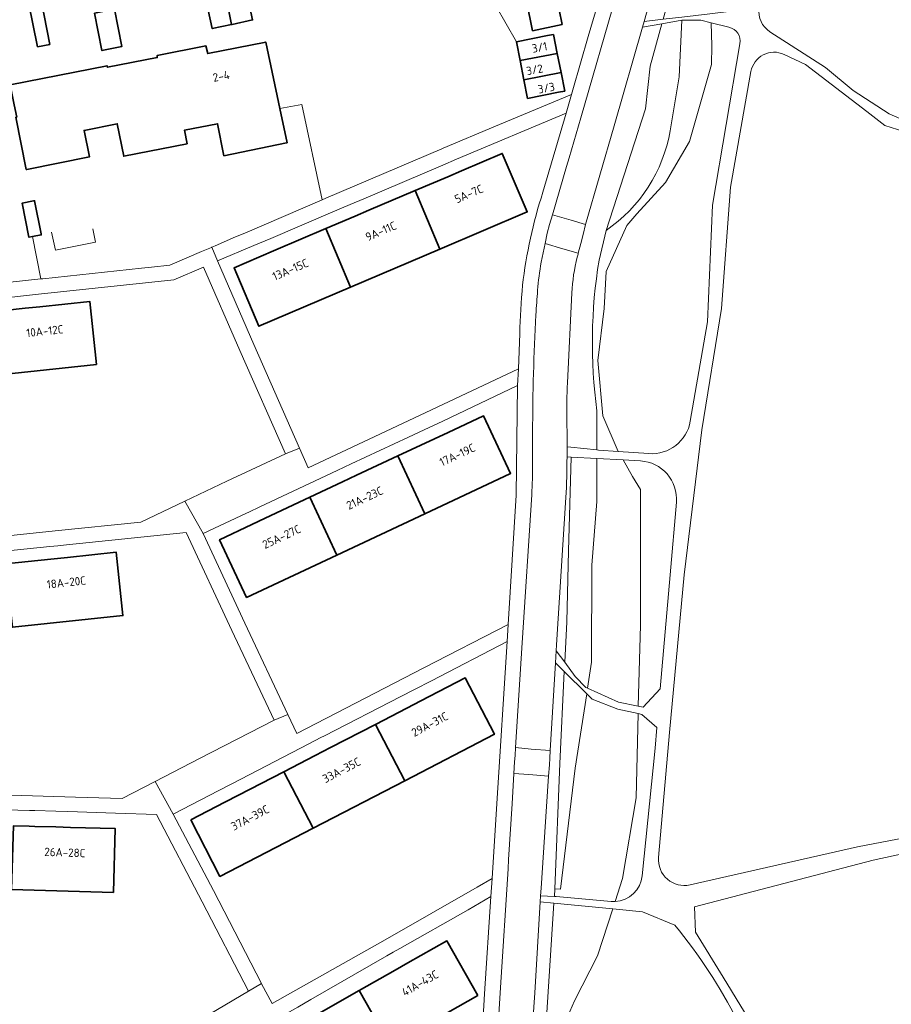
# Model space of a CAD drawing. Extents: x 152761 to 155748, y 459947 to 462743.
# Tile 112 of 256: x 154603 to 154744, y 461040 to 461199. Entities that reach past the tile are written whole.
import ezdxf
from ezdxf.enums import TextEntityAlignment as Align

# ---------------------------------------------------------------- set-up
doc = ezdxf.new("R2010")
doc.units = 0
doc.header["$LTSCALE"] = 0.75
for name, color, linetype, lineweight in [('B-RO-GR-BOS_LOOF-GV', 251, 'CONTINUOUS', 13), ('B-RO-IE-TERREINAFSCHEIDING_KUNSTMATIG_HEKWERK-G', 251, 'IE-TERREINAFSCHEIDING-KUNSTMATIG', 18), ('B-RO-IE-TERREINAFSCHEIDING_KUNSTMATIG_MUUR-G', 251, 'IE-TERREINAFSCHEIDING-KUNSTMATIG-DICHT', 18), ('B-RO-OG-BEBOUWING-GV', 6, 'CONTINUOUS', 35), ('B-RO-OG-BEBOUWING-T18', 1, 'CONTINUOUS', 18), ('B-RO-OG-TERREIN_CULTUURSCHEIDING-GV', 251, 'CONTINUOUS', 18), ('B-RO-VH-VERHARDING_ASFALT-GV', 251, 'CONTINUOUS', 18), ('B-RO-VH-VERHARDING_BETONSTRAATSTEEN-GV', 251, 'CONTINUOUS', 18), ('B-RO-VH-VERHARDING_FUNDERING_ZAND-GV', 251, 'CONTINUOUS', 18), ('B-RO-VH-VERHARDING_TEGEL-GV', 251, 'CONTINUOUS', 18)]:
    doc.layers.add(name, color=color, linetype=linetype, lineweight=lineweight)
doc.styles.add('NLCS-ISO-M200-T18', font='NLCS-ISO.ttf', dxfattribs={"height": 0.36})
doc.linetypes.add('IE-TERREINAFSCHEIDING-KUNSTMATIG', pattern='A,4,[82,NLCS.SHX,S=0.75,R=90,X=0,Y=0],4,-2', length=10)
doc.linetypes.add('IE-TERREINAFSCHEIDING-KUNSTMATIG-DICHT', pattern='A,8,-1,[82,NLCS.SHX,S=0.75,R=90,X=0,Y=0],-1', length=10)

msp = doc.modelspace()

# ---------------------------------------------------------------- linework, layer by layer
at = {"layer": 'B-RO-GR-BOS_LOOF-GV'}
for points in [[(154722.324, 461201.278, 0.2915674), (154724.071, 461197.475)], [(154719.241, 461195.53, 0.3945053), (154717.463, 461198.228)], [(154726.375, 461193.819, 0.4935554), (154721.018, 461191.033)], [(154704.528, 461129.35, 0.3861025), (154711.224, 461134.591)], [(154708.973, 461121.512, 0.4233356), (154703.197, 461128.173)], [(154706.095, 461064.14, 0.506047), (154711.178, 461059.72)], [(154699.088, 461057.037, 0.370544), (154703.46, 461061.193)], [(154698.441, 461057.045, 0.034017), (154699.088, 461057.037)], [(154718.846, 461037.744, 0.0552358), (154708.729, 461053.189)]]:
    msp.add_lwpolyline(points, format="xyb", dxfattribs=at)
at = {"layer": 'B-RO-GR-BOS_LOOF-GV', "flags": 128}
for points in [[(154717.463, 461198.228), (154714.612, 461198.918), (154714.726, 461195.217), (154714.643, 461192.19), (154711.074, 461179.757), (154707.241, 461173.144), (154702.592, 461168.083), (154700.967, 461166.193), (154697.635, 461158.736), (154697.309, 461152.787), (154696.287, 461144.37), (154697.098, 461135.478), (154699.572, 461129.709), (154704.528, 461129.35)], [(154724.071, 461197.475), (154733.029, 461191.696), (154737.506, 461187.966), (154743.333, 461184.216), (154747.241, 461182.508), (154758.795, 461181.276), (154765.259, 461179.641), (154769.411, 461179.703), (154774.322, 461180.637)], [(154711.224, 461134.591), (154713.986, 461150.662), (154714.832, 461169.464), (154719.241, 461195.53)], [(154766.771, 461177.305), (154758.396, 461180.05), (154745.679, 461181.391), (154742.634, 461182.354), (154739.726, 461184.581), (154729.835, 461192.201), (154726.375, 461193.819)], [(154721.018, 461191.033), (154717.732, 461172.4), (154716.266, 461152.798), (154713.102, 461133.176), (154710.225, 461109.801), (154707.879, 461084.339), (154706.095, 461064.14)], [(154700.378, 461128.33), (154701.882, 461125.662), (154703.201, 461123.578), (154703.157, 461101.639), (154702.83, 461088.58), (154703.587, 461088.433), (154706.368, 461091.362), (154707.955, 461109.772), (154708.973, 461121.512)], [(154703.197, 461128.173), (154700.378, 461128.33)], [(154699.088, 461057.037), (154700.302, 461060.75), (154702.458, 461073.765), (154702.799, 461087.379), (154699.505, 461088.118), (154695.382, 461089.689), (154694.491, 461090.576), (154692.642, 461078.568), (154690.291, 461059.029), (154689.325, 461059.074), (154689.274, 461057.849)], [(154702.799, 461087.379), (154702.458, 461073.765), (154700.302, 461060.75), (154699.088, 461057.037)], [(154703.46, 461061.193), (154705.543, 461081.794), (154705.831, 461085.132), (154703.394, 461087.245), (154702.799, 461087.379)], [(154711.178, 461059.72), (154738.237, 461065.856), (154771.635, 461072.265), (154784.293, 461074.901)], [(154787.507, 461074.074), (154768.569, 461069.756), (154740.74, 461063.697), (154711.888, 461056.18), (154712.054, 461052.073), (154716.521, 461044.81), (154719.954, 461039.148)], [(154689.274, 461057.849), (154689.563, 461057.835), (154698.441, 461057.045)], [(154698.705, 461055.862), (154696.226, 461048.271), (154692.515, 461040.989), (154690.279, 461035.817), (154687.584, 461031.526), (154687.089, 461025.74), (154686.65, 461023.307), (154686.034, 461020.913), (154683.979, 461012.688), (154678.713, 460994.345), (154679.943, 460991.619), (154680.677, 460984.292), (154682.048, 460974.997), (154685.263, 460974.23), (154688.593, 460974.412), (154690.578, 460975.321), (154699.714, 460981.667), (154707.373, 460986.076)], [(154708.729, 461053.189), (154703.512, 461055.391), (154698.705, 461055.862)]]:
    msp.add_lwpolyline(points, dxfattribs=at)
for points in [[(154702.83, 461088.58), (154703.157, 461101.639), (154703.201, 461123.578), (154701.882, 461125.662), (154700.378, 461128.33), (154696.144, 461128.566), (154696.155, 461121.628), (154695.301, 461111.34), (154695.275, 461095.672), (154694.627, 461091.464), (154699.634, 461089.198)], [(154687.584, 461031.526), (154690.279, 461035.817), (154692.515, 461040.989), (154696.226, 461048.271), (154698.705, 461055.862), (154689.211, 461056.792)]]:
    msp.add_lwpolyline(points, close=True, dxfattribs=at)
at = {"layer": 'B-RO-IE-TERREINAFSCHEIDING_KUNSTMATIG_HEKWERK-G', "flags": 128}
for points in [[(154683.141, 461195.868), (154679.842, 461201.685)], [(154648.478, 461185.742), (154644.949, 461185.061)], [(154651.792, 461170.348), (154648.478, 461185.742)], [(154644.949, 461185.061), (154644.936, 461185.058)], [(154606.36, 461157.56), (154605.021, 461164.398)]]:
    msp.add_lwpolyline(points, dxfattribs=at)
at = {"layer": 'B-RO-IE-TERREINAFSCHEIDING_KUNSTMATIG_MUUR-G', "flags": 128}
for points in [[(154608.098, 461165.136), (154608.705, 461162.226)], [(154615.179, 461163.513), (154614.738, 461165.646)], [(154608.705, 461162.226), (154615.179, 461163.513)]]:
    msp.add_lwpolyline(points, dxfattribs=at)
at = {"layer": 'B-RO-OG-BEBOUWING-GV', "flags": 128}
for points in [[(154635.94, 461204.656), (154632.735, 461203.964), (154634.028, 461197.974), (154637.144, 461198.646)], [(154637.144, 461198.646), (154637.19, 461198.656), (154637.236, 461198.666), (154640.544, 461199.38), (154639.25, 461205.37), (154635.94, 461204.656)], [(154690.537, 461198.628), (154689.547, 461203.42), (154684.778, 461202.435), (154685.768, 461197.643)], [(154605.824, 461195.045), (154607.789, 461195.416), (154606.437, 461202.573), (154604.36, 461202.181)], [(154615.03, 461200.466), (154616.211, 461194.437), (154619.421, 461195.066), (154618.24, 461201.095)], [(154689.135, 461197.053), (154688.154, 461196.859), (154683.141, 461195.868), (154683.743, 461192.827), (154689.745, 461193.967)], [(154646.023, 461179.543), (154646.119, 461179.563), (154644.949, 461185.061), (154642.663, 461195.807), (154633.311, 461193.944), (154633.014, 461195.187), (154625.128, 461193.615), (154625.155, 461193.291), (154617.101, 461191.752), (154617.047, 461191.995), (154601.424, 461188.917), (154602.073, 461185.69), (154602.472, 461183.701), (154602.329, 461183.673), (154603.996, 461175.237), (154604.108, 461175.259), (154614.202, 461177.253), (154613.352, 461181.553), (154618.709, 461182.612), (154619.743, 461177.371), (154629.97, 461179.391), (154629.539, 461181.575), (154634.891, 461182.632), (154635.915, 461177.447)], [(154684.354, 461189.736), (154690.357, 461190.876), (154689.745, 461193.967), (154683.743, 461192.827)], [(154690.947, 461187.893), (154690.357, 461190.876), (154684.354, 461189.736), (154684.953, 461186.707), (154689.966, 461187.699)], [(154666.79, 461171.826), (154670.801, 461162.368), (154684.89, 461168.37), (154680.864, 461177.821), (154674.269, 461175.012), (154672.06, 461174.071)], [(154659.318, 461168.644), (154657.111, 461167.703), (154652.373, 461165.685), (154656.384, 461156.227), (154670.801, 461162.368), (154666.79, 461171.826)], [(154605.178, 461170.152), (154603.338, 461169.785), (154604.434, 461164.281), (154605.021, 461164.398), (154606.433, 461164.679), (154606.402, 461164.835), (154605.336, 461170.183)], [(154652.373, 461165.685), (154644.275, 461162.236), (154641.544, 461161.072), (154637.553, 461159.373), (154641.58, 461149.921), (154656.384, 461156.227)], [(154606.192, 461153.071), (154603.807, 461152.816), (154596.589, 461152.042), (154597.648, 461141.872), (154615.339, 461143.768), (154614.25, 461153.935)], [(154669.929, 461131.769), (154664.008, 461128.985), (154668.356, 461119.656), (154682.202, 461126.164), (154677.823, 461135.479), (154672.102, 461132.79)], [(154657.35, 461125.856), (154655.089, 461124.793), (154649.796, 461122.305), (154654.145, 461112.976), (154668.356, 461119.656), (154664.008, 461128.985)], [(154640.428, 461117.902), (154635.214, 461115.451), (154639.592, 461106.136), (154654.145, 461112.976), (154649.796, 461122.305), (154642.6, 461118.923)], [(154607.989, 461112.316), (154600.673, 461111.547), (154601.759, 461101.32), (154619.609, 461103.197), (154618.533, 461113.425), (154610.674, 461112.599)], [(154660.372, 461085.639), (154665.104, 461076.535), (154679.596, 461084.038), (154674.879, 461093.149), (154667.694, 461089.429), (154665.474, 461088.28)], [(154665.104, 461076.535), (154660.372, 461085.639), (154653.13, 461081.89), (154650.643, 461080.602), (154645.607, 461077.995), (154650.338, 461068.892)], [(154630.569, 461070.211), (154635.286, 461061.099), (154650.338, 461068.892), (154645.607, 461077.995), (154638.299, 461074.212), (154636.079, 461073.063)], [(154608.761, 461069.072), (154605.364, 461069.165), (154604.464, 461069.189), (154601.962, 461069.258), (154601.621, 461058.963), (154618.088, 461058.512), (154618.37, 461068.808), (154611.161, 461069.006)], [(154676.915, 461041.847), (154671.917, 461050.671), (154665.636, 461047.113), (154663.549, 461045.931), (154657.744, 461042.643), (154662.776, 461033.838)], [(154643.239, 461034.427), (154648.271, 461025.623), (154662.776, 461033.838), (154657.744, 461042.643), (154651.238, 461038.958), (154649.107, 461037.751)]]:
    msp.add_lwpolyline(points, close=True, dxfattribs=at)
at = {"layer": 'B-RO-OG-TERREIN_CULTUURSCHEIDING-GV', "flags": 128}
for points in [[(154704.659, 461202.18), (154703.78, 461199.117), (154706.853, 461199.482), (154709.897, 461210.484), (154710.737, 461228.263), (154710.716, 461236.338), (154710.708, 461239.228)], [(154696.489, 461160.616), (154697.621, 461165.389), (154704.016, 461185.022), (154704.761, 461191.919), (154706.653, 461198.76), (154703.514, 461198.189), (154698.952, 461182.29), (154694.314, 461166.341), (154693.915, 461164.717), (154693.551, 461163.31), (154693.14, 461161.714)], [(154699.572, 461129.709), (154697.098, 461135.478), (154696.287, 461144.37), (154697.309, 461152.787), (154697.635, 461158.736), (154700.967, 461166.193), (154702.592, 461168.083), (154707.241, 461173.144), (154711.074, 461179.757), (154714.643, 461192.19), (154714.726, 461195.217), (154714.612, 461198.918), (154712.933, 461199.325), (154709.958, 461199.361), (154709.836, 461199.339), (154709.412, 461190.176), (154707.976, 461181.498)], [(154707.976, 461181.498), (154709.412, 461190.176), (154709.836, 461199.339), (154706.653, 461198.76), (154704.761, 461191.919), (154704.016, 461185.022), (154697.621, 461165.389)], [(154697.621, 461165.389), (154696.489, 461160.616)], [(154692.099, 461155.312), (154691.386, 461140.809)], [(154691.332, 461130.435), (154691.932, 461130.376), (154696.141, 461129.965), (154696.132, 461136.253)], [(154696.132, 461136.253), (154696.141, 461129.965), (154696.403, 461129.939), (154699.572, 461129.709)], [(154690.952, 461095.656), (154691.263, 461102.173), (154691.531, 461113.663), (154691.982, 461128.797), (154691.323, 461128.834)], [(154691.147, 461122.253), (154689.635, 461098.465), (154689.579, 461097.536), (154690.952, 461095.656)], [(154678.713, 460994.345), (154683.979, 461012.688), (154686.034, 461020.913), (154686.65, 461023.307), (154687.089, 461025.74), (154687.584, 461031.526), (154689.211, 461056.792), (154686.988, 461057.01), (154686.106, 461042.288), (154685.358, 461031.457)]]:
    msp.add_lwpolyline(points, dxfattribs=at)
at = {"layer": 'B-RO-OG-TERREIN_CULTUURSCHEIDING-GV'}
for points in [[(154697.621, 461165.389, 0.2026004), (154707.976, 461181.498)], [(154707.976, 461181.498, -0.2026004), (154697.621, 461165.389)], [(154693.14, 461161.714, 0.0078749), (154692.965, 461161.058)], [(154692.965, 461161.058, 0.0494051), (154692.099, 461155.312)], [(154696.132, 461136.253, -0.0735944), (154696.489, 461160.616)], [(154696.489, 461160.616, 0.0735944), (154696.132, 461136.253)], [(154691.386, 461140.809, 0.0132557), (154691.288, 461134.773)], [(154691.288, 461134.773, -0.0055319), (154691.332, 461130.435)], [(154691.323, 461128.834, -0.008811), (154691.147, 461122.253)]]:
    msp.add_lwpolyline(points, format="xyb", dxfattribs=at)
at = {"layer": 'B-RO-OG-TERREIN_CULTUURSCHEIDING-GV', "flags": 128}
for points in [[(154691.982, 461128.797), (154691.531, 461113.663), (154691.263, 461102.173), (154690.952, 461095.656), (154692.641, 461093.344), (154694.356, 461091.587), (154694.627, 461091.464), (154695.275, 461095.672), (154695.301, 461111.34), (154696.155, 461121.628), (154696.144, 461128.566)], [(154687.045, 461057.958), (154689.274, 461057.849), (154689.325, 461059.074), (154690.173, 461079.313), (154690.881, 461094.168), (154689.46, 461095.582), (154688.6, 461081.409), (154688.527, 461080.178), (154688.471, 461079.131), (154688.314, 461077.269), (154688.016, 461072.37), (154687.118, 461059.177)], [(154690.881, 461094.168), (154690.173, 461079.313), (154689.325, 461059.074), (154690.291, 461059.029), (154692.642, 461078.568), (154694.491, 461090.576)]]:
    msp.add_lwpolyline(points, close=True, dxfattribs=at)
at = {"layer": 'B-RO-VH-VERHARDING_ASFALT-GV', "flags": 128}
for points in [[(154698.412, 461236.326), (154698.428, 461232.589), (154698.249, 461229.164), (154697.571, 461207.026), (154696.897, 461203.976), (154695.155, 461198.168), (154694.716, 461196.703), (154692.259, 461188.112), (154692.037, 461187.331), (154691.155, 461184.325), (154687.418, 461171.547)], [(154687.157, 461160.262), (154687.794, 461163.294), (154688.127, 461164.926), (154688.512, 461166.356), (154688.965, 461167.923), (154691.247, 461175.699), (154691.674, 461177.142), (154693.561, 461183.555), (154699.296, 461203.548)], [(154699.296, 461203.548), (154693.561, 461183.555), (154691.674, 461177.142), (154691.247, 461175.699), (154688.965, 461167.923), (154691.962, 461167.044), (154694.314, 461166.341), (154698.952, 461182.29), (154703.514, 461198.189), (154703.78, 461199.117), (154704.659, 461202.18)], [(154693.14, 461161.714), (154690.637, 461162.44), (154687.794, 461163.294), (154687.157, 461160.262)], [(154691.386, 461140.809), (154692.099, 461155.312)], [(154683.683, 461148.747), (154683.462, 461143.039), (154683.322, 461140.329)], [(154683.322, 461140.329), (154683.123, 461122.672), (154681.806, 461101.786), (154681.663, 461098.994), (154679.972, 461072.884), (154679.225, 461060.735), (154678.999, 461057.859), (154678.013, 461042.125), (154677.38, 461031.774), (154676.742, 461026.084)], [(154685.756, 461127.752), (154685.762, 461132.778)], [(154685.762, 461132.778), (154685.756, 461127.752)], [(154679.866, 461031.923), (154680.587, 461043.171), (154681.793, 461062.311), (154681.885, 461063.822), (154682.457, 461072.828), (154682.748, 461077.728), (154682.864, 461079.583), (154682.924, 461080.632), (154683.025, 461081.888), (154684.096, 461098.789), (154685.618, 461122.706)], [(154685.618, 461122.706), (154684.096, 461098.789), (154683.025, 461081.888), (154685.551, 461081.658), (154688.6, 461081.409), (154689.46, 461095.582), (154689.579, 461097.536), (154689.635, 461098.465), (154691.147, 461122.253)], [(154688.314, 461077.269), (154685.174, 461077.518), (154682.748, 461077.728), (154682.457, 461072.828), (154681.885, 461063.822), (154681.793, 461062.311), (154680.587, 461043.171), (154679.866, 461031.923)], [(154685.358, 461031.457), (154686.106, 461042.288), (154686.988, 461057.01), (154687.045, 461057.958), (154687.118, 461059.177), (154688.016, 461072.37), (154688.314, 461077.269)]]:
    msp.add_lwpolyline(points, dxfattribs=at)
at = {"layer": 'B-RO-VH-VERHARDING_ASFALT-GV'}
for points in [[(154687.418, 461171.547, 0.0497652), (154684.145, 461156.536)], [(154692.965, 461161.058, -0.0078749), (154693.14, 461161.714)], [(154686.569, 461155.731, -0.0242976), (154687.157, 461160.262)], [(154687.157, 461160.262, 0.0242976), (154686.569, 461155.731)], [(154692.099, 461155.312, -0.0494051), (154692.965, 461161.058)], [(154684.145, 461156.536, 0.0125909), (154683.683, 461148.747)], [(154686.303, 461151.776, -0.0045476), (154686.569, 461155.731)], [(154686.569, 461155.731, 0.0045476), (154686.303, 461151.776)], [(154685.762, 461132.778, -0.0136339), (154686.303, 461151.776)], [(154686.303, 461151.776, 0.0136339), (154685.762, 461132.778)], [(154691.288, 461134.773, -0.0132557), (154691.386, 461140.809)], [(154691.332, 461130.435, 0.0055319), (154691.288, 461134.773)], [(154691.323, 461128.834, 0.0018773), (154691.332, 461130.435)], [(154691.147, 461122.253, 0.008811), (154691.323, 461128.834)], [(154685.618, 461122.706, 0.0198245), (154685.756, 461127.752)], [(154685.756, 461127.752, -0.0198245), (154685.618, 461122.706)]]:
    msp.add_lwpolyline(points, format="xyb", dxfattribs=at)
at = {"layer": 'B-RO-VH-VERHARDING_BETONSTRAATSTEEN-GV', "flags": 128}
for points in [[(154693.14, 461161.714), (154693.551, 461163.31), (154693.915, 461164.717), (154694.314, 461166.341), (154691.962, 461167.044), (154688.965, 461167.923), (154688.512, 461166.356), (154688.127, 461164.926), (154687.794, 461163.294), (154690.637, 461162.44)], [(154682.748, 461077.728), (154685.174, 461077.518), (154688.314, 461077.269), (154688.471, 461079.131), (154688.527, 461080.178), (154688.6, 461081.409), (154685.551, 461081.658), (154683.025, 461081.888), (154682.924, 461080.632), (154682.864, 461079.583)]]:
    msp.add_lwpolyline(points, close=True, dxfattribs=at)
at = {"layer": 'B-RO-VH-VERHARDING_FUNDERING_ZAND-GV', "flags": 128}
for points in [[(154722.891, 461242.394), (154717.585, 461241.66), (154710.875, 461240.884), (154710.732, 461239.466), (154723.105, 461240.629), (154724.912, 461239.412), (154722.628, 461219.119), (154719.774, 461202.584), (154717.884, 461200.774), (154714.82, 461200.43), (154714.377, 461200.377), (154709.859, 461199.84), (154706.853, 461199.482), (154703.78, 461199.117), (154703.514, 461198.189), (154706.653, 461198.76), (154709.836, 461199.339), (154709.958, 461199.361), (154712.933, 461199.325), (154714.612, 461198.918), (154717.463, 461198.228)], [(154774.322, 461180.637), (154769.411, 461179.703), (154765.259, 461179.641), (154758.795, 461181.276), (154747.241, 461182.508), (154743.333, 461184.216), (154737.506, 461187.966), (154733.029, 461191.696), (154724.071, 461197.475)], [(154719.241, 461195.53), (154714.832, 461169.464), (154713.986, 461150.662), (154711.224, 461134.591)], [(154726.375, 461193.819), (154729.835, 461192.201), (154739.726, 461184.581), (154742.634, 461182.354), (154745.679, 461181.391), (154758.396, 461180.05), (154766.771, 461177.305)], [(154706.095, 461064.14), (154707.879, 461084.339), (154710.225, 461109.801), (154713.102, 461133.176), (154716.266, 461152.798), (154717.732, 461172.4), (154721.018, 461191.033)], [(154704.528, 461129.35), (154699.572, 461129.709), (154696.403, 461129.939), (154696.141, 461129.965), (154691.932, 461130.376), (154691.332, 461130.435)], [(154691.323, 461128.834), (154691.982, 461128.797), (154696.144, 461128.566), (154700.378, 461128.33), (154703.197, 461128.173)], [(154708.973, 461121.512), (154707.955, 461109.772), (154706.368, 461091.362), (154703.587, 461088.433), (154702.83, 461088.58), (154699.634, 461089.198), (154694.627, 461091.464), (154694.356, 461091.587), (154692.641, 461093.344), (154690.952, 461095.656), (154689.579, 461097.536), (154689.46, 461095.582), (154690.881, 461094.168), (154694.491, 461090.576), (154695.382, 461089.689), (154699.505, 461088.118), (154702.799, 461087.379), (154703.394, 461087.245), (154705.831, 461085.132), (154705.543, 461081.794), (154703.46, 461061.193)], [(154784.293, 461074.901), (154771.635, 461072.265), (154738.237, 461065.856), (154711.178, 461059.72)], [(154719.954, 461039.148), (154716.521, 461044.81), (154712.054, 461052.073), (154711.888, 461056.18), (154740.74, 461063.697), (154768.569, 461069.756), (154787.507, 461074.074)], [(154698.441, 461057.045), (154689.563, 461057.835), (154689.274, 461057.849), (154687.045, 461057.958), (154686.988, 461057.01), (154689.211, 461056.792), (154698.705, 461055.862), (154703.512, 461055.391), (154708.729, 461053.189)]]:
    msp.add_lwpolyline(points, dxfattribs=at)
at = {"layer": 'B-RO-VH-VERHARDING_FUNDERING_ZAND-GV'}
for points in [[(154724.071, 461197.475, -0.2915674), (154722.324, 461201.278)], [(154717.463, 461198.228, -0.3945053), (154719.241, 461195.53)], [(154721.018, 461191.033, -0.4935554), (154726.375, 461193.819)], [(154711.224, 461134.591, -0.3861025), (154704.528, 461129.35)], [(154691.332, 461130.435, -0.0018773), (154691.323, 461128.834)], [(154703.197, 461128.173, -0.4233356), (154708.973, 461121.512)], [(154711.178, 461059.72, -0.506047), (154706.095, 461064.14)], [(154703.46, 461061.193, -0.370544), (154699.088, 461057.037)], [(154699.088, 461057.037, -0.034017), (154698.441, 461057.045)], [(154708.729, 461053.189, -0.0552358), (154718.846, 461037.744)]]:
    msp.add_lwpolyline(points, format="xyb", dxfattribs=at)
at = {"layer": 'B-RO-VH-VERHARDING_TEGEL-GV', "flags": 128}
for points in [[(154671.108, 461178.58), (154652.395, 461170.608), (154651.792, 461170.348), (154639.276, 461164.965), (154637.81, 461164.335), (154634.482, 461162.904), (154633.992, 461162.693), (154634.887, 461160.459), (154640.737, 461162.951), (154643.471, 461164.116), (154653.109, 461168.223), (154656.298, 461169.581), (154658.509, 461170.521), (154671.263, 461175.949), (154673.463, 461176.885), (154691.155, 461184.325), (154692.037, 461187.331), (154679.777, 461182.206), (154671.327, 461178.673)], [(154633.992, 461162.693), (154633.914, 461162.659), (154632.302, 461161.97), (154627.207, 461159.793), (154624.245, 461159.476), (154622.585, 461159.298), (154606.705, 461157.597), (154606.36, 461157.56), (154586.999, 461155.499), (154574.695, 461154.112), (154574.965, 461151.695), (154582.783, 461152.574), (154585.588, 461152.88), (154588.172, 461153.163), (154601.204, 461154.587), (154603.577, 461154.84), (154605.964, 461155.095), (154627.816, 461157.425), (154632.643, 461159.487), (154638.506, 461146.012), (154645.839, 461129.319), (154648.142, 461130.23), (154640.749, 461146.972), (154634.887, 461160.459)], [(154645.839, 461129.319), (154636.374, 461124.885), (154629.588, 461121.673), (154632.571, 461116.449), (154639.557, 461119.742), (154639.929, 461119.917), (154641.731, 461120.762), (154654.225, 461126.62), (154656.492, 461127.683), (154665.717, 461132.008), (154669.071, 461133.593), (154671.242, 461134.619), (154683.322, 461140.329), (154683.462, 461143.039), (154664.748, 461134.196), (154649.543, 461127.058), (154648.142, 461130.23)], [(154629.588, 461121.673), (154622.478, 461118.307), (154608.665, 461116.867), (154594.818, 461115.456), (154585.856, 461114.528), (154578.97, 461113.797), (154579.232, 461111.371), (154583.236, 461111.839), (154589.892, 461112.527), (154591.295, 461112.672), (154592.578, 461112.803), (154607.794, 461114.355), (154609.093, 461114.487), (154610.48, 461114.632), (154629.806, 461116.642), (154637.195, 461100.806), (154644.031, 461086.329), (154646.263, 461087.238), (154639.322, 461101.988), (154632.571, 461116.449)], [(154637.306, 461076.099), (154649.649, 461082.487), (154651.593, 461083.493), (154652.137, 461083.773), (154664.49, 461090.147), (154666.712, 461091.294), (154669.423, 461092.693), (154681.663, 461098.994), (154681.806, 461101.786), (154668.201, 461094.781), (154647.702, 461084.18), (154646.263, 461087.238), (154644.031, 461086.329), (154631.984, 461080.116), (154624.809, 461076.43), (154627.749, 461071.161), (154635.084, 461074.95), (154636.896, 461075.887)], [(154647.829, 461039.99), (154649.953, 461041.208), (154662.226, 461048.248), (154663.247, 461048.834), (154664.309, 461049.438), (154675.341, 461055.712), (154678.999, 461057.859), (154679.225, 461060.735), (154676.784, 461059.352), (154661.966, 461050.874), (154643.708, 461040.558), (154641.981, 461043.763), (154641.962, 461043.8), (154639.881, 461042.532), (154631.077, 461037.354), (154623.357, 461032.996), (154622.252, 461033.027), (154625.629, 461027.249), (154628.767, 461029.047), (154633.554, 461031.819), (154634.683, 461032.473), (154635.676, 461033.04), (154644.392, 461038.019)]]:
    msp.add_lwpolyline(points, close=True, dxfattribs=at)
msp.add_lwpolyline([(154598.856, 461071.905), (154604.504, 461071.742), (154605.404, 461071.716), (154608.802, 461071.618), (154610.711, 461071.562), (154618.439, 461071.313), (154625.011, 461071.101), (154632.411, 461056.974), (154639.881, 461042.532), (154641.962, 461043.8), (154634.216, 461058.793), (154627.749, 461071.161), (154624.809, 461076.43), (154619.486, 461073.695), (154611.962, 461073.909), (154592.714, 461074.473)], dxfattribs=at)

# ---------------------------------------------------------------- texts
at = {"layer": 'B-RO-OG-BEBOUWING-T18', "style": 'NLCS-ISO-M200-T18'}
for s, rotation, p in [('3/1', 10.8, (154686.89, 461194.96)), ('3/2', 10.8, (154686.074, 461191.346)), ('2-4', 11.2, (154635.48, 461190.297)), ('3/3', 10.8, (154687.97, 461188.4)), ('5A-7C', 23, (154675.477, 461171.296)), ('9A-11C', 23, (154661.262, 461165.267)), ('13A-15C', 23, (154646.648, 461159.069)), ('10A-12C', 6, (154607.004, 461149.149)), ('17A-19C', 25, (154673.606, 461129.158)), ('21A-23C', 25, (154658.65, 461122.187)), ('25A-27C', 25, (154645.224, 461115.929)), ('18A-20C', 6.1, (154610.474, 461108.564)), ('29A-31C', 27.5, (154669.154, 461085.644)), ('33A-35C', 27.5, (154654.913, 461078.243)), ('37A-39C', 27.5, (154640.142, 461070.566)), ('26A-28C', 358.1, (154610.237, 461064.956)), ('41A-43C', 29.7, (154667.589, 461043.848))]:
    msp.add_text(s, height=1.35, rotation=rotation, dxfattribs=at).set_placement(p, align=Align.MIDDLE)

doc.saveas('drawing.dxf')
